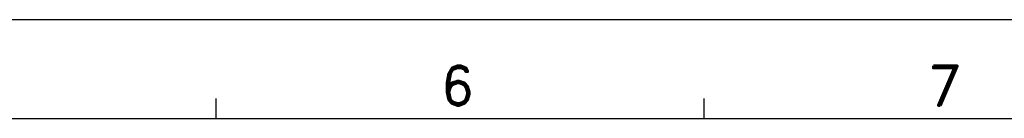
# Model space of a CAD drawing. Header units: inches. Extents: x 2700 to 4592, y -840 to -133.
# Tile 48 of 50: x 4105 to 4254, y -261 to -246. Entities that reach past the tile are written whole.
import ezdxf
from ezdxf.enums import TextEntityAlignment as Align

# ---------------------------------------------------------------- set-up
doc = ezdxf.new("R2010")
doc.units = ezdxf.units.IN
doc.header["$LTSCALE"] = 1.21
doc.header["$MEASUREMENT"] = 0
doc.layers.get('0').update_dxf_attribs({"linetype": 'CONTINUOUS'})
doc.layers.add('PAPER', color=7, linetype='CONTINUOUS')
doc.styles.add('ARIAL', font='arial.ttf')
doc.styles.add('ROMAND', font='romand')

# ---------------------------------------------------------------- blocks, each defined once
blk = doc.blocks.new('A1')
at = {"layer": 'PAPER', "color": 4}
blk.add_line((0, 594), (841, 594), dxfattribs=at)
at = {"layer": 'PAPER', "color": 2}
for p, q in [((383.63, 579), (383.63, 582)), ((457.36, 579), (457.36, 582))]:
    blk.add_line(p, q, dxfattribs=at)
at = {"layer": 'PAPER', "color": 3}
blk.add_line((15, 579), (826, 579), dxfattribs=at)
at = {"style": 'ARIAL'}
for tag, p, height in [('TITLE', (754.05, 50.95), 8), ('V', (597.3, 37.23), 2.5), ('XXXXXXXXXX', (740.68, 27.01), 6), ('00', (812.75, 22.3), 6), ('ADP-XX', (640.78, 17), 3), ('2________2', (733.31, 17.17), 3), ("XX/XX'XX", (787.08, 17.17), 3), ('--', (579.59, 17.41), 3), ('mm', (606.88, 17.02), 3)]:
    blk.add_attdef(tag, p, '', height=height, dxfattribs=at)
at = {"layer": 'PAPER', "color": 1, "style": 'ROMAND'}
for s, p in [('6', (420.07, 583.96)), ('7', (493.8, 583.96))]:
    blk.add_text(s, height=6, dxfattribs=at).set_placement(p, align=Align.MIDDLE)

msp = doc.modelspace()

# ---------------------------------------------------------------- block references
msp.add_blockref('A1', (3751.35, -840.05))

doc.saveas('drawing.dxf')
